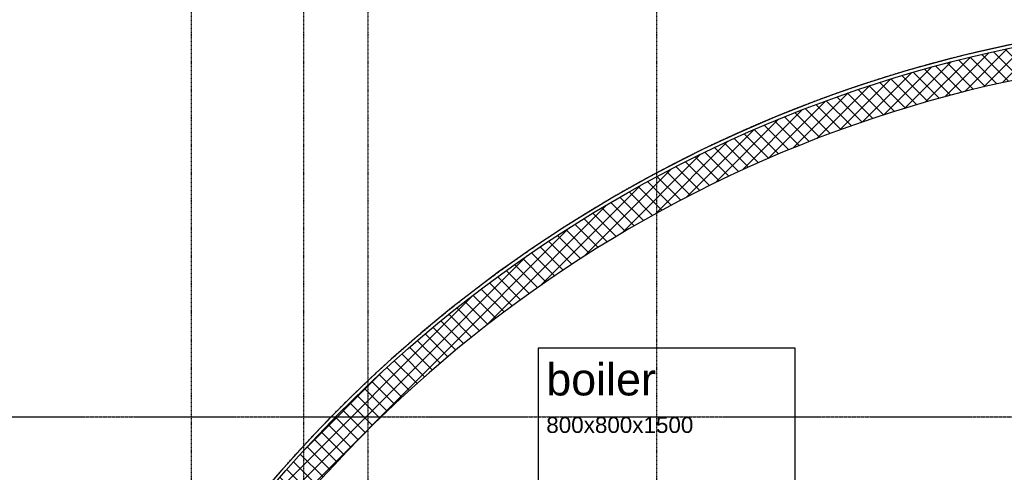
# Model space of a CAD drawing. Header units: metres. Extents: x 135527 to 1530300, y -118103 to -69281.
# Tile 33 of 88: x 141982 to 145050, y -89253 to -87845. Entities that reach past the tile are written whole.
import ezdxf

# ---------------------------------------------------------------- set-up
doc = ezdxf.new("R2010")
doc.units = ezdxf.units.M
doc.header["$LTSCALE"] = 0.1
for name, pattern in [('DASHDOT', [1, 0.5, -0.25, 0, -0.25]), ('DASHDOT2', [12.7, 6.35, -3.175, 0, -3.175]), ('HIDDEN', [0.375, 0.25, -0.125]), ('HIDDEN2', [4.762499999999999, 3.175, -1.5875])]:
    doc.linetypes.add(name, pattern=pattern)
for name, color, linetype in [('_01-STRAMIENEN', 8, 'DASHDOT2'), ('_02-section-thick', 3, 'Continuous'), ('_02Constructie', 2, 'Continuous'), ('_03-PROJECTION', 1, 'Continuous'), ('_04-HIDDEN', 7, 'HIDDEN2'), ('_04Projectie', 7, 'Continuous'), ('_05text200', 8, 'Continuous'), ('_07KeukenInrichting', 252, 'Continuous')]:
    doc.layers.add(name, color=color, linetype=linetype)
doc.styles.add('NIOstandard', font='arial.ttf')

# ---------------------------------------------------------------- blocks, each defined once
blk = doc.blocks.new('*U225')
at = {"layer": '_01-STRAMIENEN', "linetype": 'DASHDOT', "ltscale": 40}
for points in [[(-3399.999906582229, 7203.805705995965), (-3400.000030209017, -1743.344087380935)], [(-3050, 7203.805705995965), (-3050.000120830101, -1743.34408738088)], [(-2850, 7203.805705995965), (-2850.000120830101, -1743.34408738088)], [(-1950, 7203.805705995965), (-1950, -1743.344087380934)]]:
    blk.add_lwpolyline(points, dxfattribs=at)
at = {"layer": '_04-HIDDEN', "color": 252, "ltscale": 10}
blk.add_circle((9.912147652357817e-05, 2716.34662402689), 4150, dxfattribs=at)
blk = doc.blocks.new('*U397')
at = {"layer": '_01-STRAMIENEN', "color": 253, "linetype": 'HIDDEN', "ltscale": 40}
blk.add_lwpolyline([(-9973.60691571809, 5255), (1244.497924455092, 5255)], dxfattribs=at)
blk = doc.blocks.new('*U402')
at = {"layer": '_03-PROJECTION'}
h = blk.add_hatch(dxfattribs=at)
h.set_pattern_fill('ANSI31', color=256, scale=5)
h.set_pattern_definition([(45, (-144773.2855265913, 91785.20569059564), (-11.22532015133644, 11.22532015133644), [])])
h.paths.add_polyline_path([(-29, -145), (29, -145), (29, 0), (-29, 0)])
h = blk.add_hatch(dxfattribs=at)
h.set_pattern_fill('ANSI31', color=256, scale=5)
h.set_pattern_definition([(45, (-144373.2855265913, 91785.20568319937), (-11.22532015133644, 11.22532015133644), [])])
h.paths.add_polyline_path([(370.9999999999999, -145.0000073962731), (428.9999999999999, -145.0000073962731), (428.9999999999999, -7.396273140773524e-06), (370.9999999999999, -7.396273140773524e-06)])
h = blk.add_hatch(dxfattribs=at)
h.set_pattern_fill('ANSI31', color=256, scale=5)
h.set_pattern_definition([(45, (-143973.2855265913, 91785.2056758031), (-11.22532015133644, 11.22532015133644), [])])
h.paths.add_polyline_path([(770.9999999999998, -145.0000147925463), (828.9999999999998, -145.0000147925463), (828.9999999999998, -1.479254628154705e-05), (770.9999999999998, -1.479254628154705e-05)])
h = blk.add_hatch(dxfattribs=at)
h.set_pattern_fill('ANSI31', color=256, scale=5)
h.set_pattern_definition([(45, (-143573.2855265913, 91785.20566840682), (-11.22532015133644, 11.22532015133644), [])])
h.paths.add_polyline_path([(1171, -145.0000221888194), (1229, -145.0000221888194), (1229, -2.218881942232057e-05), (1171, -2.218881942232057e-05)])
h = blk.add_hatch(dxfattribs=at)
h.set_pattern_fill('ANSI31', color=256, scale=5)
h.set_pattern_definition([(45, (-143173.2855265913, 91785.20566101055), (-11.22532015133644, 11.22532015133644), [])])
h.paths.add_polyline_path([(1571, -145.0000295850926), (1629, -145.0000295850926), (1629, -2.95850925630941e-05), (1571, -2.95850925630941e-05)])
h = blk.add_hatch(dxfattribs=at)
h.set_pattern_fill('ANSI31', color=256, scale=5)
h.set_pattern_definition([(45, (-142773.2855265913, 91785.20565361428), (-11.22532015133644, 11.22532015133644), [])])
h.paths.add_polyline_path([(1971, -145.0000369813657), (2029, -145.0000369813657), (2029, -3.698136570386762e-05), (1971, -3.698136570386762e-05)])
h = blk.add_hatch(dxfattribs=at)
h.set_pattern_fill('ANSI31', color=256, scale=5)
h.set_pattern_definition([(45, (-142373.2855265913, 91785.205646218), (-11.22532015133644, 11.22532015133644), [])])
h.paths.add_polyline_path([(2371, -145.0000443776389), (2429, -145.0000443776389), (2429, -4.437763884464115e-05), (2371, -4.437763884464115e-05)])
h = blk.add_hatch(dxfattribs=at)
h.set_pattern_fill('ANSI31', color=256, scale=5)
h.set_pattern_definition([(45, (-141973.2855265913, 91785.20563882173), (-11.22532015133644, 11.22532015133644), [])])
h.paths.add_polyline_path([(2771, -145.000051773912), (2829, -145.000051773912), (2829, -5.177391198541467e-05), (2771, -5.177391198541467e-05)])
h = blk.add_hatch(dxfattribs=at)
h.set_pattern_fill('ANSI31', color=256, scale=5)
h.set_pattern_definition([(45, (-141573.2855265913, 91785.20563142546), (-11.22532015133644, 11.22532015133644), [])])
h.paths.add_polyline_path([(3170.999999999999, -145.0000591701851), (3228.999999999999, -145.0000591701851), (3228.999999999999, -5.917018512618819e-05), (3170.999999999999, -5.917018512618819e-05)])
h = blk.add_hatch(dxfattribs=at)
h.set_pattern_fill('ANSI31', color=256, scale=5)
h.set_pattern_definition([(45, (-141173.2855265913, 91785.20562402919), (-11.22532015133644, 11.22532015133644), [])])
h.paths.add_polyline_path([(3570.999999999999, -145.0000665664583), (3628.999999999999, -145.0000665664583), (3628.999999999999, -6.656645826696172e-05), (3570.999999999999, -6.656645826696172e-05)])
at = {"layer": '_02Constructie'}
for points in [[(-29, -145), (29, -145), (29, 0), (-29, 0)], [(370.9999999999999, -145.0000073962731), (428.9999999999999, -145.0000073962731), (428.9999999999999, -7.396273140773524e-06), (370.9999999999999, -7.396273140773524e-06)], [(770.9999999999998, -145.0000147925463), (828.9999999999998, -145.0000147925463), (828.9999999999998, -1.479254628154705e-05), (770.9999999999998, -1.479254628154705e-05)], [(1171, -145.0000221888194), (1229, -145.0000221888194), (1229, -2.218881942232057e-05), (1171, -2.218881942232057e-05)], [(1571, -145.0000295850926), (1629, -145.0000295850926), (1629, -2.95850925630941e-05), (1571, -2.95850925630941e-05)], [(1971, -145.0000369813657), (2029, -145.0000369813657), (2029, -3.698136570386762e-05), (1971, -3.698136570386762e-05)], [(2371, -145.0000443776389), (2429, -145.0000443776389), (2429, -4.437763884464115e-05), (2371, -4.437763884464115e-05)], [(2771, -145.000051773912), (2829, -145.000051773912), (2829, -5.177391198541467e-05), (2771, -5.177391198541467e-05)], [(3170.999999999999, -145.0000591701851), (3228.999999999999, -145.0000591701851), (3228.999999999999, -5.917018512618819e-05), (3170.999999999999, -5.917018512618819e-05)], [(3570.999999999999, -145.0000665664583), (3628.999999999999, -145.0000665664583), (3628.999999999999, -6.656645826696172e-05), (3570.999999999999, -6.656645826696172e-05)]]:
    blk.add_lwpolyline(points, close=True, dxfattribs=at)
at = {"layer": '_04Projectie', "ltscale": 100}
for points in [[(-29, -163), (29, -163), (29, -145), (-29, -145)], [(370.9999999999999, -163.0000073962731), (428.9999999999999, -163.0000073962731), (428.9999999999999, -145.0000073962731), (370.9999999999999, -145.0000073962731)], [(770.9999999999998, -163.0000147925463), (828.9999999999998, -163.0000147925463), (828.9999999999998, -145.0000147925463), (770.9999999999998, -145.0000147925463)], [(1171, -163.0000221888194), (1229, -163.0000221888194), (1229, -145.0000221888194), (1171, -145.0000221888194)], [(1571, -163.0000295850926), (1629, -163.0000295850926), (1629, -145.0000295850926), (1571, -145.0000295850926)], [(1971, -163.0000369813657), (2029, -163.0000369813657), (2029, -145.0000369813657), (1971, -145.0000369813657)], [(2371, -163.0000443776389), (2429, -163.0000443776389), (2429, -145.0000443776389), (2371, -145.0000443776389)], [(2771, -163.000051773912), (2829, -163.000051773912), (2829, -145.000051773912), (2771, -145.000051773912)], [(3170.999999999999, -163.0000591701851), (3228.999999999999, -163.0000591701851), (3228.999999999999, -145.0000591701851), (3170.999999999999, -145.0000591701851)], [(3570.999999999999, -163.0000665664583), (3628.999999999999, -163.0000665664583), (3628.999999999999, -145.0000665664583), (3570.999999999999, -145.0000665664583)]]:
    blk.add_lwpolyline(points, close=True, dxfattribs=at)
for points in [[(-29, -145), (29, -163), (29, -145.000000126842), (-29, -163)], [(370.9999999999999, -145.0000073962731), (428.9999999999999, -163.0000073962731), (428.9999999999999, -145.0000075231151), (370.9999999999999, -163.0000073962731)], [(770.9999999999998, -145.0000147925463), (828.9999999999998, -163.0000147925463), (828.9999999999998, -145.0000149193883), (770.9999999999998, -163.0000147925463)], [(1171, -145.0000221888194), (1229, -163.0000221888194), (1229, -145.0000223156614), (1171, -163.0000221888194)], [(1571, -145.0000295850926), (1629, -163.0000295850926), (1629, -145.0000297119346), (1571, -163.0000295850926)], [(1971, -145.0000369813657), (2029, -163.0000369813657), (2029, -145.0000371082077), (1971, -163.0000369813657)], [(2371, -145.0000443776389), (2429, -163.0000443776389), (2429, -145.0000445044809), (2371, -163.0000443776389)], [(2771, -145.000051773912), (2829, -163.000051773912), (2829, -145.000051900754), (2771, -163.000051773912)], [(3170.999999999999, -145.0000591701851), (3228.999999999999, -163.0000591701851), (3228.999999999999, -145.0000592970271), (3170.999999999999, -163.0000591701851)], [(3570.999999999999, -145.0000665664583), (3628.999999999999, -163.0000665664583), (3628.999999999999, -145.0000666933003), (3570.999999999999, -163.0000665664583)]]:
    blk.add_lwpolyline(points, dxfattribs=at)

msp = doc.modelspace()

# ---------------------------------------------------------------- hatches: boundary and pattern name
at = {"layer": '_03-PROJECTION'}
h = msp.add_hatch(dxfattribs=at)
h.set_pattern_fill('ANSI37', color=256, scale=10)
h.set_pattern_definition([(45, (-2152.91443608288, 0), (-22.45064030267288, 22.45064030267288), []), (135, (-2152.91443608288, 0), (-22.45064030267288, -22.45064030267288), [])])
edge = h.paths.add_edge_path()
edge.add_arc((145916.8883193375, -91985.61294238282), 4140.480173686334, 51.7877114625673, 158.7090021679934, ccw=False)
edge.add_line((148478.0938261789, -88732.33729768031), (148410.955833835, -88807.2428057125))
edge.add_arc((145916.5316713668, -91985.20569059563), 4039.99999999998, 51.87117308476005, 159.8178612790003)
edge.add_line((142124.585167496, -90591.38299319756), (142059.0030010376, -90482.18454716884))

# ---------------------------------------------------------------- linework, layer by layer
at = {"layer": '_02-section-thick'}
msp.add_arc((145916.5317283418, -91985.20575583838), 4150.000076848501, 48.78620526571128, 158.605737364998, dxfattribs=at)
at = {"layer": '_02Constructie'}
msp.add_lwpolyline([(142059.0030010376, -90482.18454716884, -0.5036108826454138), (148478.0938261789, -88732.33729768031), (148410.955833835, -88807.2428057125, 0.5092324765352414), (142124.585167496, -90591.38299319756)], format="xyb", close=True, dxfattribs=at)
at = {"layer": '_07KeukenInrichting'}
msp.add_lwpolyline([(143597.9912808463, -90367.02421867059), (144397.9912808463, -90367.02421867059), (144397.9912808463, -88867.02421867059), (143597.9912808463, -88867.02421867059)], close=True, dxfattribs=at)

# ---------------------------------------------------------------- block references
at = {"layer": '_02Constructie'}
for name, p in [('*U225', (145916.5316713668, -94701.5523146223)), ('*U397', (150436.5316713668, -94335.20569059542))]:
    msp.add_blockref(name, p, dxfattribs=at)
at = {"layer": '_02Constructie', "xscale": -1, "rotation": 55.50232227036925}
msp.add_blockref('*U402', (145579.617826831, -88707.22183795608), dxfattribs=at)

# ---------------------------------------------------------------- texts
at = {"layer": '_05text200', "color": 2, "insert": (143622.7811200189, -88913.9943793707), "char_height": 99.99999999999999, "width": 4433.558825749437, "attachment_point": 1, "style": 'NIOstandard'}
msp.add_mtext('boiler\\P{\\H0.5x;800x800x1500}', dxfattribs=at)

doc.saveas('drawing.dxf')
